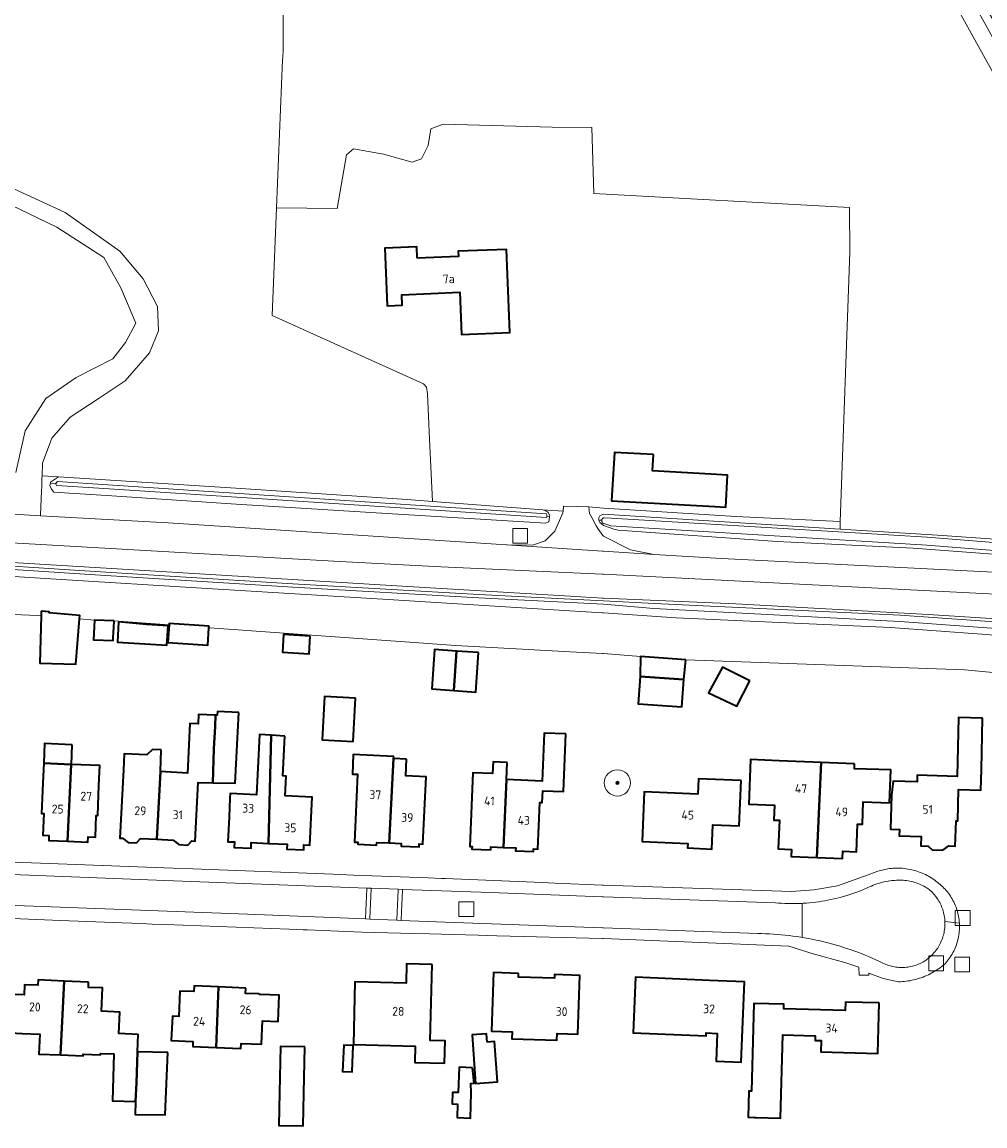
# Model space of a CAD drawing. Extents: x 154222 to 160093, y 456746 to 462495.
# Tile 12 of 254: x 155911 to 156058, y 460337 to 460506. Entities that reach past the tile are written whole.
import ezdxf
from ezdxf.enums import TextEntityAlignment as Align

# ---------------------------------------------------------------- set-up
doc = ezdxf.new("R2010")
doc.units = 0
doc.header["$LTSCALE"] = 0.75
doc.layers.get('0').update_dxf_attribs({"linetype": 'CONTINUOUS'})
for name, color, linetype, lineweight in [('B-XX-GR-BEPLANTING_CULTUUR_BOSPLANTSOEN-GV', 252, 'CONTINUOUS', 18), ('B-XX-GR-BOOM-S', 252, 'CONTINUOUS', 25), ('B-XX-GR-BOS_LOOF-GV', 252, 'CONTINUOUS', 13), ('B-XX-GR-BOS_NAALD-GV', 252, 'CONTINUOUS', 13), ('B-XX-IE-TERREINAFSCHEIDING_KUNSTMATIG_HEKWERK-G', 252, 'IE-TERREINAFSCHEIDING-KUNSTMATIG', 18), ('B-XX-OG-BEBOUWING-GV', 6, 'CONTINUOUS', 35), ('B-XX-OG-BEBOUWING-T18', 1, 'CONTINUOUS', 18), ('B-XX-OG-TERREIN_ERF-GV', 252, 'CONTINUOUS', 18), ('B-XX-OG-WATER_SLOOT-GV', 252, 'CONTINUOUS', 18), ('B-XX-RI-GWA_RIOOLPUT-S', 252, 'CONTINUOUS', 25), ('B-XX-VH-VERHARDING_BETONSTRAATSTEEN-GV', 252, 'CONTINUOUS', 18), ('B-XX-VH-VERHARDING_FUNDERING_ZAND-GV', 252, 'CONTINUOUS', 18), ('B-XX-VH-VERHARDING_HALFVERHARDING-GV', 252, 'CONTINUOUS', 18), ('B-XX-VH-VERHARDING_STRAATBAKSTEEN-GV', 252, 'CONTINUOUS', 18), ('B-XX-VH-VERHARDING_TEGEL-GV', 252, 'CONTINUOUS', 18)]:
    doc.layers.add(name, color=color, linetype=linetype, lineweight=lineweight)
doc.styles.add('NLCS-ISO-M-T18', font='NLCS-ISO.ttf', dxfattribs={"height": 1.8})
doc.linetypes.add('IE-TERREINAFSCHEIDING-KUNSTMATIG', pattern='A,4,[82,NLCS.SHX,S=0.75,R=90,X=0,Y=0],4,-2', length=10)

# ---------------------------------------------------------------- blocks, each defined once
blk = doc.blocks.new('SRI-PUT_INSPECTIEPUT_RIOOLPUT-SO')
at = {"color": 0, "linetype": 'ByBlock', "lineweight": 18}
blk.add_lwpolyline([(-1.125, -1.125), (1.125, -1.125), (1.125, 1.125), (-1.125, 1.125)], close=True, dxfattribs=at)
blk = doc.blocks.new('SGR-BOOM_01-SO')
at = {"linetype": 'ByBlock', "lineweight": 18}
h = blk.add_hatch(color=0, dxfattribs=at)
h.dxf.hatch_style = 1
edge = h.paths.add_edge_path()
edge.add_arc((0, 0), 0.25, 0, 360)
at = {"color": 0, "linetype": 'ByBlock', "lineweight": 18}
for radius in [2, 0.25]:
    blk.add_circle((0, 0), radius, dxfattribs=at)

msp = doc.modelspace()

# ---------------------------------------------------------------- linework, layer by layer
at = {"layer": 'B-XX-GR-BEPLANTING_CULTUUR_BOSPLANTSOEN-GV'}
msp.add_lwpolyline([(155916.968, 460436.293), (155914.458, 460436.487), (155914.443, 460436.083), (155914.397, 460434.868), (155914.369, 460434.107), (155914.236, 460430.52), (155914.231, 460430.395), (155933.678, 460429.304), (155985.235, 460425.932), (155985.36, 460425.931), (155989.188, 460425.903), (155991.121, 460426.539), (155992.63, 460428.04), (155993.823, 460430.814), (155993.853, 460431.066), (155990.777, 460431.298), (155991.331, 460431.067), (155991.609, 460430.857), (155991.831, 460430.403), (155991.804, 460430.232), (155991.798, 460430.197), (155991.678, 460429.452), (155991.227, 460429.254), (155967.877, 460430.676), (155944.026, 460432.15), (155925.075, 460433.409), (155916.225, 460433.986), (155915.887, 460434.429), (155915.624, 460434.992), (155915.715, 460435.376), (155915.751, 460435.528)], close=True, dxfattribs=at)
for points in [[(156068.893, 460423.818), (156047.2, 460425.421), (156026.514, 460426.461), (156002.278, 460428.186), (156001.583, 460428.33), (156000, 460428.878), (155999.461, 460429.363), (155999.397, 460429.451), (155999.346, 460429.547), (155999.31, 460429.649), (155999.293, 460429.731), (155999.289, 460429.756), (155999.284, 460429.865), (155999.294, 460429.973), (155999.321, 460430.079), (155999.363, 460430.179), (155999.419, 460430.273), (155999.488, 460430.357), (155999.569, 460430.43), (155999.589, 460430.446), (156000, 460430.603), (156036.087, 460428.346), (156036.098, 460429.528), (156020.19, 460430.29), (156000, 460431.543), (155997.807, 460431.726), (155997.882, 460430.731), (155998.284, 460429.994), (155998.901, 460428.864), (155999.141, 460428.425), (155999.907, 460427.398), (156000, 460427.273), (156004.161, 460425.185), (156007.732, 460424.494), (156017.998, 460423.868), (156065.563, 460421.488)], [(156072.719, 460417.778), (156000, 460421.488), (155999.875, 460421.494), (155975.259, 460422.606), (155959.853, 460423.396), (155932.851, 460424.929), (155908.05, 460426.356)], [(155901.441, 460423.775), (155929.242, 460422.089), (155967.644, 460419.77), (155994.945, 460418.135), (155999.875, 460417.84), (156000, 460417.833), (156020.187, 460416.968), (156049.502, 460415.326), (156071.839, 460413.916)], [(156075.052, 460410.991), (156057.681, 460412.321), (156043.774, 460413.348), (156011.085, 460414.825), (156000, 460415.601), (155999.875, 460415.608), (155991.588, 460416.094), (155967.187, 460417.62), (155939.636, 460419.305), (155916.585, 460420.727), (155893.184, 460422.199)], [(155901.216, 460415.671), (155913.818, 460415.181), (155914.317, 460415.141), (155914.336, 460415.865), (155915.558, 460415.76), (155915.543, 460415.583), (155920.216, 460415.184), (155920.173, 460414.672), (155922.425, 460414.492), (155925.422, 460414.347), (155933.806, 460413.745), (155933.819, 460413.949), (155939.899, 460413.555), (155939.883, 460413.308), (155941.421, 460413.197), (155948.492, 460412.69), (155977.506, 460410.605), (155994.966, 460409.651), (155999.875, 460409.385), (156000, 460409.378), (156005.653, 460408.926), (156012.556, 460408.405), (156055.038, 460406.893), (156064.828, 460406.001)]]:
    msp.add_lwpolyline(points, dxfattribs=at)
at = {"layer": 'B-XX-GR-BOS_LOOF-GV'}
for points in [[(155951.259, 460534.881), (155951.18, 460501.414), (155951.127, 460500.125), (155951.122, 460500), (155951.117, 460499.875), (155950.198, 460477.306), (155959.433, 460477.225), (155960.833, 460485.398), (155961.918, 460486.291), (155966.508, 460485.508), (155970.847, 460484.294), (155972.289, 460484.775), (155973.309, 460486.802), (155973.707, 460489.331), (155975.582, 460490.04), (155992.201, 460489.615), (155998.255, 460489.559), (155998.567, 460479.501), (156037.505, 460477.367), (156037.57, 460470.562), (156036.098, 460429.528), (156036.087, 460428.346), (156050.926, 460427.417), (156077.171, 460425.578)], [(156061.13, 460500), (156046.236, 460526.872)]]:
    msp.add_lwpolyline(points, dxfattribs=at)
at = {"layer": 'B-XX-GR-BOS_NAALD-GV'}
for points in [[(155901.038, 460484.376), (155917.966, 460476.598), (155926.308, 460470.731), (155929.874, 460466.493), (155932.056, 460462.274), (155932.181, 460458.55), (155930.853, 460455.191), (155927.14, 460450.926), (155923.135, 460448.314), (155918.733, 460445.404), (155915.921, 460442.219), (155914.529, 460438.41), (155914.458, 460436.487), (155916.968, 460436.293), (155944.005, 460434.602), (155970.079, 460432.849), (155973.947, 460432.559), (155973.523, 460442.034), (155973.213, 460448.953), (155973.024, 460449.99), (155972.59, 460450.492), (155949.53, 460460.895), (155950.198, 460477.306), (155951.117, 460499.875), (155951.122, 460500), (155951.127, 460500.125), (155951.18, 460501.414), (155951.259, 460534.881)], [(155910.45, 460436.986), (155911.884, 460443.346), (155915.04, 460448.245), (155919.656, 460451.463), (155925.214, 460454.282), (155927.195, 460456.777), (155928.769, 460459.725), (155926.462, 460465.14), (155923.845, 460469.716), (155916.714, 460474.382), (155901.277, 460481.757)]]:
    msp.add_lwpolyline(points, dxfattribs=at)
at = {"layer": 'B-XX-IE-TERREINAFSCHEIDING_KUNSTMATIG_HEKWERK-G'}
msp.add_lwpolyline([(156101.126, 460422.555), (156000.817, 460603.711), (155962.007, 460673.355), (155957.639, 460681.337), (155960.413, 460683.744), (155961.023, 460684.029), (155961.343, 460685.062)], dxfattribs=at)
at = {"layer": 'B-XX-OG-BEBOUWING-GV'}
for points in [[(155971.634, 460469.652), (155971.564, 460471.373), (155966.706, 460471.175), (155967.064, 460462.373), (155969.357, 460462.467), (155969.292, 460464.074), (155978.116, 460464.433), (155978.376, 460458.025), (155985.74, 460458.325), (155985.225, 460470.984), (155977.881, 460470.685), (155977.912, 460469.907)], [(156007.63, 460439.698), (156001.685, 460440.039), (156001.262, 460432.68), (156016.983, 460431.777), (156018.657, 460431.681), (156018.939, 460436.591), (156017.265, 460436.687), (156007.489, 460437.248)], [(155914.336, 460415.865), (155914.317, 460415.141), (155914.127, 460407.92), (155919.583, 460407.778), (155920.173, 460414.672), (155920.216, 460415.184), (155915.543, 460415.583), (155915.558, 460415.76)], [(155925.422, 460414.347), (155922.425, 460414.492), (155922.281, 460411.495), (155925.277, 460411.35), (155925.297, 460411.757), (155925.418, 460414.265)], [(155926.121, 460414.203), (155925.933, 460411.115), (155933.489, 460410.654), (155933.67, 460413.633), (155930.361, 460413.831)], [(155939.899, 460413.555), (155933.819, 460413.949), (155933.806, 460413.745), (155933.631, 460411.054), (155939.711, 460410.66), (155939.883, 460413.308)], [(155955.324, 460412.057), (155951.246, 460412.31), (155951.078, 460409.585), (155955.155, 460409.333)], [(155977.616, 460409.758), (155974.266, 460409.992), (155973.846, 460403.99), (155977.197, 460403.756)], [(155980.967, 460409.523), (155977.616, 460409.758), (155977.197, 460403.756), (155980.547, 460403.521)], [(156012.556, 460408.405), (156005.653, 460408.926), (156005.594, 460405.882), (156012.291, 460405.425)], [(156022.312, 460405.211), (156018.144, 460407.305), (156016.005, 460403.387), (156020.327, 460401.357)], [(156012.291, 460405.425), (156005.594, 460405.882), (156005.301, 460401.735), (156011.985, 460401.246)], [(155962.226, 460402.586), (155957.475, 460402.83), (155957.136, 460396.228), (155961.887, 460395.983)], [(155940.882, 460399.988), (155938.3, 460400.111), (155938.231, 460398.666), (155936.996, 460398.725), (155936.638, 460391.182), (155932.495, 460391.397), (155931.938, 460381.08), (155934.44, 460380.95), (155935.316, 460380.277), (155936.695, 460380.205), (155937.295, 460380.825), (155937.797, 460380.799), (155938.263, 460389.748), (155940.495, 460389.706), (155940.625, 460394.86), (155940.812, 460398.274)], [(155944.419, 460400.381), (155941.193, 460400.534), (155941.166, 460399.975), (155940.882, 460399.988), (155940.812, 460398.274), (155940.625, 460394.86), (155940.495, 460389.706), (155943.908, 460389.643)], [(156057.801, 460399.555), (156054.109, 460399.643), (156053.903, 460390.634), (156047.852, 460390.828), (156047.834, 460389.854), (156044.189, 460389.93), (156043.932, 460387.785), (156043.78, 460382.632), (156045.138, 460382.592), (156045.108, 460381.602), (156048.416, 460381.505), (156048.374, 460380.088), (156049.485, 460380.055), (156050.117, 460379.466), (156051.762, 460379.417), (156052.681, 460380.062), (156053.619, 460380.024), (156053.766, 460383.887), (156054.041, 460383.898), (156054.144, 460388.646), (156057.541, 460388.564), (156057.615, 460391.703)], [(155949.357, 460396.937), (155947.575, 460397.039), (155947.149, 460387.851), (155943.108, 460388.038), (155943.076, 460387.349), (155942.964, 460384.475), (155942.79, 460380.717), (155943.765, 460380.672), (155943.726, 460379.823), (155946.3, 460379.704), (155946.34, 460380.578), (155948.974, 460380.456)], [(155951.43, 460396.817), (155949.357, 460396.937), (155948.974, 460380.456), (155951.787, 460380.326), (155951.753, 460379.6), (155954.328, 460379.481), (155954.363, 460380.232), (155955.264, 460380.19), (155955.603, 460387.498), (155951.502, 460387.688), (155951.643, 460390.714), (155951.148, 460390.737)], [(155994.304, 460397.135), (155991.005, 460397.274), (155990.695, 460389.956), (155985.217, 460390.189), (155984.771, 460379.843), (155986.637, 460379.761), (155986.618, 460379.316), (155989.343, 460379.197), (155989.361, 460379.618), (155990.003, 460379.59), (155990.314, 460386.693), (155990.693, 460386.677), (155990.773, 460388.489), (155993.932, 460388.355)], [(155919.062, 460395.497), (155914.822, 460395.67), (155914.7, 460392.672), (155918.866, 460392.502), (155918.919, 460392.5)], [(155932.596, 460394.706), (155931.261, 460394.776), (155930.406, 460393.929), (155926.981, 460394.107), (155926.855, 460391.69), (155926.312, 460381.26), (155926.72, 460381.239), (155927.551, 460380.601), (155928.826, 460380.534), (155929.478, 460381.208), (155931.938, 460381.08), (155932.495, 460391.397)], [(155918.866, 460392.502), (155914.7, 460392.672), (155914.578, 460389.674), (155914.388, 460385.016), (155914.716, 460385.003), (155914.582, 460381.702), (155915.508, 460381.665), (155915.476, 460380.891), (155918.35, 460380.774)], [(155968.056, 460393.719), (155961.878, 460393.996), (155961.745, 460391.011), (155962.544, 460390.988), (155962.081, 460380.647), (155962.582, 460380.625), (155962.568, 460380.322), (155965.44, 460380.193), (155965.459, 460380.604), (155967.346, 460380.519), (155968.039, 460393.399)], [(155970.018, 460393.31), (155968.039, 460393.399), (155967.346, 460380.519), (155969.209, 460380.436), (155969.192, 460380.048), (155971.916, 460379.926), (155971.936, 460380.369), (155972.512, 460380.343), (155972.972, 460390.596), (155969.903, 460390.734)], [(155985.331, 460392.806), (155983.193, 460392.899), (155983.114, 460391.081), (155980.116, 460391.23), (155979.626, 460379.991), (155979.985, 460379.975), (155979.968, 460379.591), (155982.84, 460379.466), (155982.86, 460379.926), (155984.771, 460379.843), (155985.217, 460390.189)], [(156026.809, 460393.043), (156022.451, 460393.217), (156022.18, 460386.429), (156026.073, 460386.273), (156025.982, 460384.009), (156026.83, 460383.975), (156026.656, 460379.627), (156028.656, 460379.547), (156028.613, 460378.478), (156032.554, 460378.32), (156033.213, 460392.787)], [(156038.292, 460392.585), (156033.213, 460392.787), (156032.554, 460378.32), (156036.439, 460378.165), (156036.483, 460379.247), (156038.559, 460379.164), (156038.729, 460383.395), (156039.486, 460383.365), (156039.623, 460386.778), (156043.603, 460386.618), (156043.806, 460391.651), (156038.267, 460391.833)], [(155918.919, 460392.5), (155918.866, 460392.502), (155918.35, 460380.774), (155921.45, 460380.648), (155921.483, 460381.459), (155922.582, 460381.415), (155922.715, 460384.69), (155922.941, 460384.681), (155923.13, 460389.326), (155923.252, 460392.324)], [(156021.022, 460390.035), (156014.478, 460390.316), (156014.376, 460387.947), (156006.226, 460388.297), (156005.901, 460380.744), (156012.868, 460380.445), (156012.838, 460379.757), (156016.526, 460379.599), (156016.684, 460383.28), (156020.724, 460383.107)], [(155973.9, 460361.997), (155970.004, 460362.095), (155969.93, 460359.164), (155962.143, 460359.36), (155961.902, 460349.798), (155971.336, 460349.56), (155971.274, 460347.089), (155975.815, 460346.974), (155975.901, 460350.377), (155973.608, 460350.435)], [(155987.079, 460360.636), (155983.242, 460360.764), (155982.942, 460351.819), (155986.101, 460351.713), (155986.066, 460350.684), (155992.922, 460350.455), (155992.957, 460351.484), (155996.095, 460351.379), (155996.394, 460360.324), (155992.556, 460360.453), (155992.538, 460359.903), (155987.061, 460360.086)], [(155917.807, 460359.48), (155913.842, 460359.655), (155913.806, 460358.831), (155911.779, 460358.92), (155911.71, 460357.367), (155908.863, 460357.492), (155908.607, 460351.628), (155911.435, 460351.503), (155914.088, 460351.386), (155913.955, 460348.353), (155917.247, 460348.208)], [(155921.543, 460359.316), (155917.807, 460359.48), (155917.247, 460348.208), (155920.706, 460348.055), (155920.718, 460348.325), (155923.355, 460348.208), (155923.366, 460348.459), (155925.378, 460348.395), (155925.195, 460341.21), (155928.712, 460341.137), (155928.824, 460343.961), (155929.015, 460348.67), (155929.123, 460351.336), (155926.147, 460351.466), (155926.292, 460354.753), (155923.524, 460354.874), (155923.68, 460358.421), (155921.508, 460358.517)], [(156016.195, 460359.581), (156004.893, 460360.07), (156004.527, 460351.588), (156015.664, 460351.107), (156015.684, 460351.564), (156017.359, 460351.491), (156017.177, 460347.275), (156020.988, 460347.11), (156021.309, 460354.534), (156021.516, 460359.351)], [(155941.329, 460358.596), (155937.621, 460358.756), (155937.583, 460357.873), (155935.454, 460357.947), (155935.287, 460354.084), (155934.314, 460354.126), (155934.154, 460350.419), (155937.445, 460350.277), (155937.411, 460349.491), (155941.007, 460349.337)], [(155945.496, 460358.416), (155941.329, 460358.596), (155941.007, 460349.337), (155944.76, 460349.174), (155944.795, 460349.982), (155947.877, 460349.849), (155948.03, 460353.409), (155950.46, 460353.325), (155950.598, 460357.322), (155947.723, 460357.422), (155947.598, 460357.426), (155947.473, 460357.529), (155945.461, 460357.599)], [(156042.064, 460356.14), (156036.885, 460356.282), (156036.849, 460354.979), (156027.506, 460355.236), (156027.525, 460355.941), (156022.953, 460356.066), (156022.587, 460342.7), (156022.198, 460342.711), (156022.088, 460338.712), (156023.028, 460338.686), (156023.278, 460338.679), (156026.983, 460338.577), (156027.331, 460351.259), (156030.591, 460351.17), (156032.3, 460351.123), (156032.281, 460350.44), (156033.196, 460350.415), (156033.149, 460348.682), (156041.853, 460348.443)], [(155982.269, 460350.186), (155982.176, 460351.437), (155979.988, 460351.275), (155980.535, 460343.878), (155983.87, 460344.124), (155983.415, 460350.271)], [(155954.518, 460349.465), (155950.812, 460349.516), (155950.653, 460342.481), (155950.541, 460337.482), (155954.243, 460337.399), (155954.357, 460342.398)], [(155961.89, 460349.664), (155960.439, 460349.728), (155960.261, 460345.701), (155961.713, 460345.637)], [(155933.603, 460348.587), (155929.015, 460348.67), (155928.824, 460343.961), (155928.712, 460341.137), (155928.634, 460339.155), (155933.218, 460339.072)], [(155980.074, 460346.275), (155978.002, 460346.35), (155977.861, 460342.479), (155977.018, 460342.503), (155976.968, 460340.746), (155977.793, 460340.722), (155977.734, 460338.663), (155979.757, 460338.605), (155979.866, 460342.421), (155979.823, 460343.845), (155980.312, 460343.911)]]:
    msp.add_lwpolyline(points, close=True, dxfattribs=at)
at = {"layer": 'B-XX-OG-TERREIN_ERF-GV'}
for points in [[(155992.201, 460489.615), (155975.582, 460490.04), (155973.707, 460489.331), (155973.309, 460486.802), (155972.289, 460484.775), (155970.847, 460484.294), (155966.508, 460485.508), (155961.918, 460486.291), (155960.833, 460485.398), (155959.433, 460477.225), (155950.198, 460477.306), (155949.53, 460460.895), (155972.59, 460450.492), (155973.024, 460449.99), (155973.213, 460448.953), (155973.523, 460442.034), (155973.947, 460432.559), (155990.777, 460431.298), (155993.853, 460431.066), (155993.948, 460431.869), (155997.807, 460431.726), (156000, 460431.543), (156020.19, 460430.29), (156036.098, 460429.528), (156037.57, 460470.562), (156037.505, 460477.367), (155998.567, 460479.501), (155998.255, 460489.559)], [(155966.706, 460471.175), (155971.564, 460471.373), (155971.634, 460469.652), (155977.912, 460469.907), (155977.881, 460470.685), (155985.225, 460470.984), (155985.74, 460458.325), (155978.376, 460458.025), (155978.116, 460464.433), (155969.292, 460464.074), (155969.357, 460462.467), (155967.064, 460462.373)], [(156001.262, 460432.68), (156001.685, 460440.039), (156007.63, 460439.698), (156007.489, 460437.248), (156017.265, 460436.687), (156018.939, 460436.591), (156018.657, 460431.681), (156016.983, 460431.777)], [(155926.121, 460414.203), (155930.361, 460413.831), (155933.67, 460413.633), (155933.489, 460410.654), (155925.933, 460411.115)], [(155955.324, 460412.057), (155955.155, 460409.333), (155951.078, 460409.585), (155951.246, 460412.31)], [(155977.616, 460409.758), (155980.967, 460409.523), (155980.547, 460403.521), (155977.197, 460403.756), (155973.846, 460403.99), (155974.266, 460409.992)], [(156022.312, 460405.211), (156020.327, 460401.357), (156016.005, 460403.387), (156018.144, 460407.305)], [(155962.226, 460402.586), (155961.887, 460395.983), (155957.136, 460396.228), (155957.475, 460402.83)], [(155940.882, 460399.988), (155941.166, 460399.975), (155941.193, 460400.534), (155944.419, 460400.381), (155943.908, 460389.643), (155940.495, 460389.706), (155938.263, 460389.748), (155937.797, 460380.799), (155937.295, 460380.825), (155936.695, 460380.205), (155935.316, 460380.277), (155934.44, 460380.95), (155931.938, 460381.08), (155929.478, 460381.208), (155928.826, 460380.534), (155927.551, 460380.601), (155926.72, 460381.239), (155926.312, 460381.26), (155926.855, 460391.69), (155926.981, 460394.107), (155930.406, 460393.929), (155931.261, 460394.776), (155932.596, 460394.706), (155932.495, 460391.397), (155936.638, 460391.182), (155936.996, 460398.725), (155938.231, 460398.666), (155938.3, 460400.111)], [(156057.801, 460399.555), (156057.615, 460391.703), (156057.541, 460388.564), (156054.144, 460388.646), (156054.041, 460383.898), (156053.766, 460383.887), (156053.619, 460380.024), (156052.681, 460380.062), (156051.762, 460379.417), (156050.117, 460379.466), (156049.485, 460380.055), (156048.374, 460380.088), (156048.416, 460381.505), (156045.108, 460381.602), (156045.138, 460382.592), (156043.78, 460382.632), (156043.932, 460387.785), (156044.189, 460389.93), (156047.834, 460389.854), (156047.852, 460390.828), (156053.903, 460390.634), (156054.109, 460399.643)], [(155949.357, 460396.937), (155951.43, 460396.817), (155951.148, 460390.737), (155951.643, 460390.714), (155951.502, 460387.688), (155955.603, 460387.498), (155955.264, 460380.19), (155954.363, 460380.232), (155954.328, 460379.481), (155951.753, 460379.6), (155951.787, 460380.326), (155948.974, 460380.456), (155946.34, 460380.578), (155946.3, 460379.704), (155943.726, 460379.823), (155943.765, 460380.672), (155942.79, 460380.717), (155942.964, 460384.475), (155943.076, 460387.349), (155943.108, 460388.038), (155947.149, 460387.851), (155947.575, 460397.039)], [(155985.331, 460392.806), (155985.217, 460390.189), (155990.695, 460389.956), (155991.005, 460397.274), (155994.304, 460397.135), (155993.932, 460388.355), (155990.773, 460388.489), (155990.693, 460386.677), (155990.314, 460386.693), (155990.003, 460379.59), (155989.361, 460379.618), (155989.343, 460379.197), (155986.618, 460379.316), (155986.637, 460379.761), (155984.771, 460379.843), (155982.86, 460379.926), (155982.84, 460379.466), (155979.968, 460379.591), (155979.985, 460379.975), (155979.626, 460379.991), (155980.116, 460391.23), (155983.114, 460391.081), (155983.193, 460392.899)], [(155918.35, 460380.774), (155915.476, 460380.891), (155915.508, 460381.665), (155914.582, 460381.702), (155914.716, 460385.003), (155914.388, 460385.016), (155914.578, 460389.674), (155914.7, 460392.672), (155914.822, 460395.67), (155919.062, 460395.497), (155918.919, 460392.5), (155923.252, 460392.324), (155923.13, 460389.326), (155922.941, 460384.681), (155922.715, 460384.69), (155922.582, 460381.415), (155921.483, 460381.459), (155921.45, 460380.648)], [(155968.056, 460393.719), (155968.039, 460393.399), (155970.018, 460393.31), (155969.903, 460390.734), (155972.972, 460390.596), (155972.512, 460380.343), (155971.936, 460380.369), (155971.916, 460379.926), (155969.192, 460380.048), (155969.209, 460380.436), (155967.346, 460380.519), (155965.459, 460380.604), (155965.44, 460380.193), (155962.568, 460380.322), (155962.582, 460380.625), (155962.081, 460380.647), (155962.544, 460390.988), (155961.745, 460391.011), (155961.878, 460393.996)], [(156026.809, 460393.043), (156033.213, 460392.787), (156038.292, 460392.585), (156038.267, 460391.833), (156043.806, 460391.651), (156043.603, 460386.618), (156039.623, 460386.778), (156039.486, 460383.365), (156038.729, 460383.395), (156038.559, 460379.164), (156036.483, 460379.247), (156036.439, 460378.165), (156032.554, 460378.32), (156028.613, 460378.478), (156028.656, 460379.547), (156026.656, 460379.627), (156026.83, 460383.975), (156025.982, 460384.009), (156026.073, 460386.273), (156022.18, 460386.429), (156022.451, 460393.217)], [(156021.022, 460390.035), (156020.724, 460383.107), (156016.684, 460383.28), (156016.526, 460379.599), (156012.838, 460379.757), (156012.868, 460380.445), (156005.901, 460380.744), (156006.226, 460388.297), (156014.376, 460387.947), (156014.478, 460390.316)], [(155973.9, 460361.997), (155973.608, 460350.435), (155975.901, 460350.377), (155975.815, 460346.974), (155971.274, 460347.089), (155971.336, 460349.56), (155961.902, 460349.798), (155962.143, 460359.36), (155969.93, 460359.164), (155970.004, 460362.095)], [(155987.079, 460360.636), (155987.061, 460360.086), (155992.538, 460359.903), (155992.556, 460360.453), (155996.394, 460360.324), (155996.095, 460351.379), (155992.957, 460351.484), (155992.922, 460350.455), (155986.066, 460350.684), (155986.101, 460351.713), (155982.942, 460351.819), (155983.242, 460360.764)], [(156016.195, 460359.581), (156021.516, 460359.351), (156021.309, 460354.534), (156020.988, 460347.11), (156017.177, 460347.275), (156017.359, 460351.491), (156015.684, 460351.564), (156015.664, 460351.107), (156004.527, 460351.588), (156004.893, 460360.07)], [(155941.329, 460358.596), (155945.496, 460358.416), (155945.461, 460357.599), (155947.473, 460357.529), (155947.598, 460357.426), (155947.723, 460357.422), (155950.598, 460357.322), (155950.46, 460353.325), (155948.03, 460353.409), (155947.877, 460349.849), (155944.795, 460349.982), (155944.76, 460349.174), (155941.007, 460349.337), (155937.411, 460349.491), (155937.445, 460350.277), (155934.154, 460350.419), (155934.314, 460354.126), (155935.287, 460354.084), (155935.454, 460357.947), (155937.583, 460357.873), (155937.621, 460358.756)], [(156042.064, 460356.14), (156041.853, 460348.443), (156033.149, 460348.682), (156033.196, 460350.415), (156032.281, 460350.44), (156032.3, 460351.123), (156030.591, 460351.17), (156027.331, 460351.259), (156026.983, 460338.577), (156023.278, 460338.679), (156023.028, 460338.686), (156022.088, 460338.712), (156022.198, 460342.711), (156022.587, 460342.7), (156022.953, 460356.066), (156027.525, 460355.941), (156027.506, 460355.236), (156036.849, 460354.979), (156036.885, 460356.282)], [(155982.269, 460350.186), (155983.415, 460350.271), (155983.87, 460344.124), (155980.535, 460343.878), (155979.988, 460351.275), (155982.176, 460351.437)], [(155954.518, 460349.465), (155954.357, 460342.398), (155954.243, 460337.399), (155950.541, 460337.482), (155950.653, 460342.481), (155950.812, 460349.516)], [(155961.89, 460349.664), (155961.713, 460345.637), (155960.261, 460345.701), (155960.439, 460349.728)], [(155980.074, 460346.275), (155980.312, 460343.911), (155979.823, 460343.845), (155979.866, 460342.421), (155979.757, 460338.605), (155977.734, 460338.663), (155977.793, 460340.722), (155976.968, 460340.746), (155977.018, 460342.503), (155977.861, 460342.479), (155978.002, 460346.35)]]:
    msp.add_lwpolyline(points, close=True, dxfattribs=at)
for points in [[(156005.594, 460405.882), (156005.653, 460408.926), (156000, 460409.378), (155999.875, 460409.385), (155994.966, 460409.651), (155977.506, 460410.605), (155948.492, 460412.69), (155941.421, 460413.197), (155939.883, 460413.308), (155939.711, 460410.66), (155933.631, 460411.054), (155933.806, 460413.745), (155925.422, 460414.347), (155925.418, 460414.265), (155925.297, 460411.757), (155925.277, 460411.35), (155922.281, 460411.495), (155922.425, 460414.492), (155920.173, 460414.672), (155919.583, 460407.778), (155914.127, 460407.92), (155914.317, 460415.141), (155913.818, 460415.181), (155901.216, 460415.671)], [(156064.828, 460406.001), (156055.038, 460406.893), (156012.556, 460408.405), (156012.291, 460405.425), (156011.985, 460401.246), (156005.301, 460401.735), (156005.594, 460405.882)], [(155902.044, 460377.867), (155912.866, 460377.468), (155923.659, 460377.071), (155923.747, 460377.068), (155926.291, 460376.974), (155934.428, 460376.675), (155937.417, 460376.562), (155958.811, 460375.752), (155961.922, 460375.634), (155973.324, 460375.202), (155975.312, 460375.127), (155975.902, 460375.104), (155982.089, 460374.87), (155990.668, 460374.493), (155992.619, 460374.407), (155999.875, 460374.088), (156000, 460374.082), (156028.682, 460373.107), (156032.095, 460373.37), (156035.692, 460373.967), (156040.368, 460375.641), (156041.821, 460376.232), (156043.35, 460376.584), (156043.628, 460376.621), (156043.907, 460376.65), (156044.186, 460376.671), (156044.466, 460376.684), (156044.746, 460376.689), (156045.027, 460376.686), (156045.307, 460376.675), (156045.586, 460376.656), (156045.865, 460376.629), (156046.144, 460376.594), (156046.42, 460376.551), (156046.696, 460376.5), (156046.97, 460376.442), (156047.242, 460376.375), (156047.513, 460376.301), (156047.781, 460376.22), (156048.047, 460376.13), (156048.31, 460376.033), (156048.57, 460375.929), (156048.827, 460375.817), (156049.08, 460375.698), (156049.331, 460375.571), (156049.577, 460375.438), (156049.82, 460375.298), (156050.058, 460375.15), (156050.293, 460374.997), (156050.522, 460374.836), (156050.747, 460374.669), (156050.968, 460374.495), (156051.152, 460374.342), (156051.351, 460374.177), (156051.546, 460374.005), (156051.734, 460373.827), (156051.918, 460373.644), (156052.095, 460373.455), (156052.267, 460373.261), (156052.433, 460373.062), (156052.592, 460372.857), (156052.745, 460372.648), (156052.891, 460372.434), (156053.031, 460372.216), (156053.164, 460371.994), (156053.29, 460371.767), (156053.409, 460371.537), (156053.521, 460371.303), (156053.625, 460371.066), (156053.722, 460370.826), (156053.812, 460370.582), (156053.894, 460370.337), (156053.969, 460370.089), (156054.036, 460369.838), (156054.095, 460369.586), (156054.146, 460369.332), (156054.189, 460369.076), (156054.225, 460368.819), (156054.252, 460368.562), (156054.272, 460368.303), (156054.284, 460368.044), (156054.287, 460367.785), (156054.283, 460367.526), (156054.27, 460367.267), (156054.25, 460367.009), (156054.222, 460366.751), (156054.185, 460366.495), (156054.141, 460366.239), (156054.089, 460365.985), (156054.029, 460365.733), (156053.962, 460365.483), (156053.886, 460365.235), (156053.803, 460364.99), (156053.713, 460364.747), (156053.615, 460364.507), (156053.51, 460364.27), (156053.397, 460364.036), (156053.278, 460363.806), (156053.151, 460363.58), (156053.017, 460363.358), (156052.877, 460363.141), (156052.73, 460362.927), (156052.576, 460362.718), (156052.416, 460362.514), (156052.25, 460362.316), (156052.078, 460362.122), (156052.025, 460362.065), (156051.799, 460361.873), (156051.568, 460361.688), (156051.332, 460361.509), (156051.092, 460361.336), (156050.847, 460361.17), (156050.597, 460361.01), (156050.343, 460360.858), (156050.085, 460360.712), (156049.824, 460360.573), (156049.558, 460360.441), (156049.29, 460360.317), (156049.018, 460360.2), (156048.742, 460360.09), (156048.464, 460359.988), (156048.184, 460359.893), (156047.901, 460359.806), (156047.615, 460359.726), (156047.328, 460359.655), (156047.039, 460359.591), (156046.748, 460359.534), (156046.456, 460359.486), (156046.162, 460359.446), (156045.868, 460359.413), (156045.573, 460359.389), (156045.277, 460359.373), (156044.981, 460359.364), (156044.965, 460359.364), (156042.664, 460359.853), (156040.471, 460360.703), (156040.464, 460360.393), (156038.977, 460360.357), (156038.922, 460361.605), (156036.804, 460362.314), (156031.98, 460363.645), (156028.277, 460364.808), (156000, 460365.954), (155999.875, 460365.957), (155983.764, 460366.389), (155980.944, 460366.465), (155978.987, 460366.518), (155973.492, 460366.665), (155970.992, 460366.732), (155963.255, 460366.939), (155954.851, 460367.261), (155954.274, 460367.283), (155952.117, 460367.366), (155933.281, 460368.088), (155931.255, 460368.166), (155929.585, 460368.23), (155926.637, 460368.343), (155917.287, 460368.701), (155908.707, 460369.063)], [(155908.863, 460357.492), (155911.71, 460357.367), (155911.779, 460358.92), (155913.806, 460358.831), (155913.842, 460359.655), (155917.807, 460359.48), (155921.543, 460359.316), (155921.508, 460358.517), (155923.68, 460358.421), (155923.524, 460354.874), (155926.292, 460354.753), (155926.147, 460351.466), (155929.123, 460351.336), (155929.015, 460348.67), (155933.603, 460348.587), (155933.218, 460339.072), (155928.634, 460339.155), (155928.712, 460341.137), (155925.195, 460341.21), (155925.378, 460348.395), (155923.366, 460348.459), (155923.355, 460348.208), (155920.718, 460348.325), (155920.706, 460348.055), (155917.247, 460348.208), (155913.955, 460348.353), (155914.088, 460351.386), (155911.435, 460351.503), (155908.607, 460351.628)]]:
    msp.add_lwpolyline(points, dxfattribs=at)
at = {"layer": 'B-XX-OG-WATER_SLOOT-GV'}
for points in [[(156046.236, 460526.872), (156061.13, 460500), (156074.225, 460476.312), (156086.982, 460453.697), (156096.813, 460435.273), (156103.286, 460423.612), (156103.41, 460422.905), (156102.824, 460421.689), (156101.854, 460420.54), (156097.792, 460417.87), (156097.15, 460417.874), (156098.143, 460417.281), (156098.363, 460417.318), (156099.482, 460417.915), (156102.795, 460420.292), (156103.933, 460421.974), (156104.167, 460423.324), (156103.951, 460424.734), (156091.817, 460446.946), (156077.288, 460473.286), (156062.737, 460500), (156060.112, 460504.675), (156051.596, 460519.451)], [(156077.171, 460425.578), (156050.926, 460427.417), (156036.087, 460428.346), (156000, 460430.603), (155999.589, 460430.446), (155999.569, 460430.43), (155999.488, 460430.357), (155999.419, 460430.273), (155999.363, 460430.179), (155999.321, 460430.079), (155999.294, 460429.973), (155999.284, 460429.865), (155999.289, 460429.756), (155999.293, 460429.731), (155999.755, 460429.716), (155999.78, 460429.798), (155999.82, 460429.874), (155999.873, 460429.942), (155999.938, 460429.999), (156000.012, 460430.042), (156000.092, 460430.071), (156000.145, 460430.082), (156001.203, 460430.039), (156049.374, 460427.114), (156081.572, 460424.548)], [(156081.41, 460423.357), (156049.29, 460425.917), (156001.13, 460428.841), (156000.079, 460429.179), (155999.999, 460429.211), (155999.926, 460429.257), (155999.863, 460429.315), (155999.812, 460429.385), (155999.775, 460429.462), (155999.752, 460429.545), (155999.746, 460429.631), (155999.755, 460429.716), (155999.293, 460429.731), (155999.31, 460429.649), (155999.346, 460429.547), (155999.397, 460429.451), (155999.461, 460429.363), (156000, 460428.878), (156001.583, 460428.33), (156002.278, 460428.186), (156026.514, 460426.461), (156047.2, 460425.421), (156068.893, 460423.818)], [(156081.572, 460424.548), (156049.374, 460427.114), (156001.203, 460430.039), (156000.145, 460430.082), (156000.092, 460430.071), (156000.012, 460430.042), (155999.938, 460429.999), (155999.873, 460429.942), (155999.82, 460429.874), (155999.78, 460429.798), (155999.755, 460429.716), (155999.746, 460429.631), (155999.752, 460429.545), (155999.775, 460429.462), (155999.812, 460429.385), (155999.863, 460429.315), (155999.926, 460429.257), (155999.999, 460429.211), (156000.079, 460429.179), (156001.13, 460428.841), (156049.29, 460425.917), (156081.41, 460423.357)], [(156073.773, 460412.191), (156045.2, 460414.257), (156007.703, 460416.247), (156000, 460416.912), (155980.981, 460417.865), (155952.651, 460419.492), (155922.53, 460421.368), (155900.55, 460422.827)], [(155900.55, 460422.827), (155922.53, 460421.368), (155952.651, 460419.492), (155980.981, 460417.865), (156000, 460416.912), (156007.703, 460416.247), (156045.2, 460414.257), (156073.773, 460412.191)], [(155900.582, 460423.326), (155922.563, 460421.867), (155952.681, 460419.992), (155981.008, 460418.364), (156000, 460417.413), (156007.792, 460417.014), (156045.259, 460415.255), (156073.927, 460413.182)], [(156073.927, 460413.182), (156045.259, 460415.255), (156007.792, 460417.014), (156000, 460417.413), (155981.008, 460418.364), (155952.681, 460419.992), (155922.563, 460421.867), (155900.582, 460423.326)], [(156071.839, 460413.916), (156049.502, 460415.326), (156020.187, 460416.968), (156000, 460417.833), (155999.875, 460417.84), (155994.945, 460418.135), (155967.644, 460419.77), (155929.242, 460422.089), (155901.441, 460423.775)], [(155893.184, 460422.199), (155916.585, 460420.727), (155939.636, 460419.305), (155967.187, 460417.62), (155991.588, 460416.094), (155999.875, 460415.608), (156000, 460415.601), (156011.085, 460414.825), (156043.774, 460413.348), (156057.681, 460412.321), (156075.052, 460410.991)]]:
    msp.add_lwpolyline(points, dxfattribs=at)
for points in [[(155944.005, 460434.602), (155916.968, 460436.293), (155915.751, 460435.528), (155915.715, 460435.376), (155916.592, 460435.303), (155916.614, 460435.385), (155916.697, 460435.513), (155916.822, 460435.629), (155951.4, 460433.325), (155991.313, 460430.693), (155991.377, 460430.599), (155991.406, 460430.477), (155991.408, 460430.314), (155991.389, 460430.254), (155991.804, 460430.232), (155991.831, 460430.403), (155991.609, 460430.857), (155991.331, 460431.067), (155990.777, 460431.298), (155973.947, 460432.559), (155970.079, 460432.849)], [(155916.592, 460435.303), (155915.715, 460435.376), (155915.624, 460434.992), (155915.887, 460434.429), (155916.225, 460433.986), (155925.075, 460433.409), (155944.026, 460432.15), (155967.877, 460430.676), (155991.227, 460429.254), (155991.678, 460429.452), (155991.798, 460430.197), (155991.804, 460430.232), (155991.389, 460430.254), (155991.366, 460430.183), (155991.277, 460430.101), (155969.033, 460431.576), (155923.119, 460434.585), (155916.677, 460434.997), (155916.598, 460435.1), (155916.572, 460435.229)], [(155951.4, 460433.325), (155916.822, 460435.629), (155916.697, 460435.513), (155916.614, 460435.385), (155916.592, 460435.303), (155916.572, 460435.229), (155916.598, 460435.1), (155916.677, 460434.997), (155923.119, 460434.585), (155969.033, 460431.576), (155991.277, 460430.101), (155991.366, 460430.183), (155991.389, 460430.254), (155991.408, 460430.314), (155991.406, 460430.477), (155991.377, 460430.599), (155991.313, 460430.693)]]:
    msp.add_lwpolyline(points, close=True, dxfattribs=at)
at = {"layer": 'B-XX-VH-VERHARDING_BETONSTRAATSTEEN-GV'}
msp.add_lwpolyline([(155997.807, 460431.726), (155993.948, 460431.869), (155993.853, 460431.066), (155993.823, 460430.814), (155992.63, 460428.04), (155991.121, 460426.539), (155989.188, 460425.903), (155985.36, 460425.931), (155985.235, 460425.932), (155999.875, 460424.974), (156000, 460424.966), (156007.732, 460424.494), (156004.161, 460425.185), (156000, 460427.273), (155999.907, 460427.398), (155999.141, 460428.425), (155998.901, 460428.864), (155998.284, 460429.994), (155997.882, 460430.731)], close=True, dxfattribs=at)
at = {"layer": 'B-XX-VH-VERHARDING_FUNDERING_ZAND-GV'}
for points in [[(155909.214, 460430.676), (155914.231, 460430.395), (155914.236, 460430.52), (155914.369, 460434.107), (155914.397, 460434.868), (155914.443, 460436.083), (155914.458, 460436.487), (155914.529, 460438.41), (155915.921, 460442.219), (155918.733, 460445.404), (155923.135, 460448.314), (155927.14, 460450.926), (155930.853, 460455.191), (155932.181, 460458.55), (155932.056, 460462.274), (155929.874, 460466.493), (155926.308, 460470.731), (155917.966, 460476.598), (155901.038, 460484.376)], [(155901.277, 460481.757), (155916.714, 460474.382), (155923.845, 460469.716), (155926.462, 460465.14), (155928.769, 460459.725), (155927.195, 460456.777), (155925.214, 460454.282), (155919.656, 460451.463), (155915.04, 460448.245), (155911.884, 460443.346), (155910.45, 460436.986)]]:
    msp.add_lwpolyline(points, dxfattribs=at)
at = {"layer": 'B-XX-VH-VERHARDING_HALFVERHARDING-GV'}
for points in [[(156065.563, 460421.488), (156017.998, 460423.868), (156007.732, 460424.494), (156000, 460424.966), (155999.875, 460424.974), (155985.235, 460425.932), (155933.678, 460429.304), (155914.231, 460430.395), (155909.214, 460430.676)], [(155908.05, 460426.356), (155932.851, 460424.929), (155959.853, 460423.396), (155975.259, 460422.606), (155999.875, 460421.494), (156000, 460421.488), (156072.719, 460417.778)]]:
    msp.add_lwpolyline(points, dxfattribs=at)
at = {"layer": 'B-XX-VH-VERHARDING_STRAATBAKSTEEN-GV'}
for points in [[(155822.818, 460379.039), (155817.569, 460379.248), (155817.564, 460379.123), (155817.37, 460374.674), (155817.365, 460374.549), (155846.436, 460373.4), (155897.354, 460371.5), (155899.463, 460371.42), (155945.748, 460369.671), (155963.764, 460368.936), (155963.77, 460369.061), (155963.967, 460373.529), (155963.973, 460373.654), (155933.162, 460374.812), (155899.463, 460376.113), (155893.909, 460376.328), (155854.861, 460377.782)], [(156045.443, 460374.843), (156045.188, 460374.85), (156044.933, 460374.848), (156044.679, 460374.839), (156044.424, 460374.822), (156044.276, 460374.808), (156043.981, 460374.78), (156043.688, 460374.745), (156043.395, 460374.701), (156043.104, 460374.65), (156042.814, 460374.591), (156042.526, 460374.524), (156042.24, 460374.449), (156041.956, 460374.367), (156041.674, 460374.276), (156041.395, 460374.179), (156041.119, 460374.073), (156040.845, 460373.961), (156040.575, 460373.841), (156040.308, 460373.713), (156040.221, 460373.67), (156040.087, 460373.611), (156039.652, 460373.426), (156039.214, 460373.248), (156038.773, 460373.077), (156038.329, 460372.914), (156037.883, 460372.759), (156037.434, 460372.611), (156036.982, 460372.47), (156036.528, 460372.338), (156036.072, 460372.213), (156035.614, 460372.095), (156035.154, 460371.986), (156034.692, 460371.884), (156034.229, 460371.791), (156033.764, 460371.705), (156033.298, 460371.626), (156032.83, 460371.556), (156032.362, 460371.494), (156031.892, 460371.44), (156031.421, 460371.393), (156030.95, 460371.355), (156030.478, 460371.324), (156030.303, 460371.315), (156030.303, 460366.122), (156030.673, 460366.059), (156031.263, 460365.953), (156031.852, 460365.839), (156032.439, 460365.717), (156033.025, 460365.587), (156033.608, 460365.449), (156034.19, 460365.304), (156034.77, 460365.15), (156035.348, 460364.99), (156035.923, 460364.821), (156036.496, 460364.645), (156037.067, 460364.461), (156037.635, 460364.269), (156038.201, 460364.07), (156038.764, 460363.864), (156039.324, 460363.65), (156039.882, 460363.428), (156040.436, 460363.199), (156040.987, 460362.963), (156041.535, 460362.719), (156042.08, 460362.468), (156042.621, 460362.21), (156042.83, 460362.113), (156043.041, 460362.024), (156043.256, 460361.942), (156043.474, 460361.867), (156043.694, 460361.8), (156043.916, 460361.741), (156044.14, 460361.69), (156044.366, 460361.646), (156044.593, 460361.611), (156044.821, 460361.583), (156045.05, 460361.563), (156045.28, 460361.551), (156045.51, 460361.547), (156045.74, 460361.551), (156045.969, 460361.563), (156046.198, 460361.584), (156046.426, 460361.611), (156046.653, 460361.648), (156046.879, 460361.691), (156047.103, 460361.743), (156047.325, 460361.802), (156047.545, 460361.87), (156047.763, 460361.944), (156047.977, 460362.027), (156048.189, 460362.116), (156048.398, 460362.213), (156048.602, 460362.317), (156048.804, 460362.429), (156049.001, 460362.547), (156049.185, 460362.666), (156049.373, 460362.804), (156049.557, 460362.949), (156049.735, 460363.1), (156049.908, 460363.257), (156050.076, 460363.419), (156050.238, 460363.588), (156050.394, 460363.761), (156050.544, 460363.94), (156050.688, 460364.124), (156050.826, 460364.313), (156050.957, 460364.507), (156051.081, 460364.705), (156051.199, 460364.907), (156051.309, 460365.113), (156051.412, 460365.322), (156051.508, 460365.535), (156051.597, 460365.751), (156051.679, 460365.97), (156051.752, 460366.192), (156051.818, 460366.416), (156051.877, 460366.642), (156051.927, 460366.87), (156051.97, 460367.1), (156052.005, 460367.331), (156052.032, 460367.563), (156052.051, 460367.796), (156052.062, 460368.03), (156052.065, 460368.263), (156052.06, 460368.497), (156052.059, 460368.53), (156052.045, 460368.763), (156052.022, 460368.996), (156051.992, 460369.228), (156051.953, 460369.458), (156051.907, 460369.687), (156051.853, 460369.915), (156051.792, 460370.14), (156051.722, 460370.363), (156051.645, 460370.584), (156051.561, 460370.802), (156051.469, 460371.017), (156051.37, 460371.229), (156051.263, 460371.437), (156051.15, 460371.641), (156051.029, 460371.841), (156050.902, 460372.038), (156050.768, 460372.229), (156050.628, 460372.416), (156050.481, 460372.598), (156050.329, 460372.775), (156050.17, 460372.947), (156050.005, 460373.113), (156049.835, 460373.273), (156049.66, 460373.428), (156049.523, 460373.541), (156049.307, 460373.676), (156049.087, 460373.805), (156048.863, 460373.927), (156048.635, 460374.041), (156048.404, 460374.148), (156048.169, 460374.248), (156047.932, 460374.341), (156047.692, 460374.426), (156047.449, 460374.503), (156047.203, 460374.573), (156046.956, 460374.635), (156046.707, 460374.69), (156046.457, 460374.736), (156046.205, 460374.775), (156045.951, 460374.805), (156045.698, 460374.828)], [(155968.743, 460373.474), (155964.627, 460373.629), (155964.621, 460373.504), (155964.403, 460369.035), (155964.397, 460368.91), (155968.544, 460368.741), (155968.549, 460368.866), (155968.738, 460373.349)], [(155982.821, 460372.946), (155969.382, 460373.45), (155969.377, 460373.325), (155969.193, 460368.84), (155969.188, 460368.715), (155975.895, 460368.441), (155999.875, 460367.583), (156000, 460367.579), (156023.547, 460366.716), (156024.114, 460366.705), (156024.714, 460366.687), (156025.313, 460366.66), (156025.911, 460366.625), (156026.509, 460366.582), (156027.107, 460366.531), (156027.704, 460366.472), (156028.3, 460366.405), (156028.895, 460366.331), (156029.489, 460366.248), (156030.082, 460366.158), (156030.303, 460366.122), (156030.303, 460371.315), (156030.006, 460371.302), (156029.534, 460371.287), (156029.061, 460371.281), (156028.588, 460371.282), (156028.115, 460371.292), (156027.643, 460371.31), (156027.171, 460371.335), (156026.699, 460371.369), (156026.228, 460371.41), (156000, 460372.3), (155999.875, 460372.305)]]:
    msp.add_lwpolyline(points, close=True, dxfattribs=at)
at = {"layer": 'B-XX-VH-VERHARDING_TEGEL-GV'}
for points in [[(155899.463, 460376.113), (155933.162, 460374.812), (155963.973, 460373.654), (155964.627, 460373.629), (155968.743, 460373.474), (155969.382, 460373.45), (155982.821, 460372.946), (155999.875, 460372.305), (156000, 460372.3), (156026.228, 460371.41), (156026.699, 460371.369), (156027.171, 460371.335), (156027.643, 460371.31), (156028.115, 460371.292), (156028.588, 460371.282), (156029.061, 460371.281), (156029.534, 460371.287), (156030.006, 460371.302), (156030.303, 460371.315), (156030.478, 460371.324), (156030.95, 460371.355), (156031.421, 460371.393), (156031.892, 460371.44), (156032.362, 460371.494), (156032.83, 460371.556), (156033.298, 460371.626), (156033.764, 460371.705), (156034.229, 460371.791), (156034.692, 460371.884), (156035.154, 460371.986), (156035.614, 460372.095), (156036.072, 460372.213), (156036.528, 460372.338), (156036.982, 460372.47), (156037.434, 460372.611), (156037.883, 460372.759), (156038.329, 460372.914), (156038.773, 460373.077), (156039.214, 460373.248), (156039.652, 460373.426), (156040.087, 460373.611), (156040.221, 460373.67), (156040.308, 460373.713), (156040.575, 460373.841), (156040.845, 460373.961), (156041.119, 460374.073), (156041.395, 460374.179), (156041.674, 460374.276), (156041.956, 460374.367), (156042.24, 460374.449), (156042.526, 460374.524), (156042.814, 460374.591), (156043.104, 460374.65), (156043.395, 460374.701), (156043.688, 460374.745), (156043.981, 460374.78), (156044.276, 460374.808), (156044.424, 460374.822), (156044.679, 460374.839), (156044.933, 460374.848), (156045.188, 460374.85), (156045.443, 460374.843), (156045.698, 460374.828), (156045.951, 460374.805), (156046.205, 460374.775), (156046.457, 460374.736), (156046.707, 460374.69), (156046.956, 460374.635), (156047.203, 460374.573), (156047.449, 460374.503), (156047.692, 460374.426), (156047.932, 460374.341), (156048.169, 460374.248), (156048.404, 460374.148), (156048.635, 460374.041), (156048.863, 460373.927), (156049.087, 460373.805), (156049.307, 460373.676), (156049.523, 460373.541), (156049.66, 460373.428), (156049.835, 460373.273), (156050.005, 460373.113), (156050.17, 460372.947), (156050.329, 460372.775), (156050.481, 460372.598), (156050.628, 460372.416), (156050.768, 460372.229), (156050.902, 460372.038), (156051.029, 460371.841), (156051.15, 460371.641), (156051.263, 460371.437), (156051.37, 460371.229), (156051.469, 460371.017), (156051.561, 460370.802), (156051.645, 460370.584), (156051.722, 460370.363), (156051.792, 460370.14), (156051.853, 460369.915), (156051.907, 460369.687), (156051.953, 460369.458), (156051.992, 460369.228), (156052.022, 460368.996), (156052.045, 460368.763), (156052.059, 460368.53), (156054.272, 460368.303), (156054.252, 460368.562), (156054.225, 460368.819), (156054.189, 460369.076), (156054.146, 460369.332), (156054.095, 460369.586), (156054.036, 460369.838), (156053.969, 460370.089), (156053.894, 460370.337), (156053.812, 460370.582), (156053.722, 460370.826), (156053.625, 460371.066), (156053.521, 460371.303), (156053.409, 460371.537), (156053.29, 460371.767), (156053.164, 460371.994), (156053.031, 460372.216), (156052.891, 460372.434), (156052.745, 460372.648), (156052.592, 460372.857), (156052.433, 460373.062), (156052.267, 460373.261), (156052.095, 460373.455), (156051.918, 460373.644), (156051.734, 460373.827), (156051.546, 460374.005), (156051.351, 460374.177), (156051.152, 460374.342), (156050.968, 460374.495), (156050.747, 460374.669), (156050.522, 460374.836), (156050.293, 460374.997), (156050.058, 460375.15), (156049.82, 460375.298), (156049.577, 460375.438), (156049.331, 460375.571), (156049.08, 460375.698), (156048.827, 460375.817), (156048.57, 460375.929), (156048.31, 460376.033), (156048.047, 460376.13), (156047.781, 460376.22), (156047.513, 460376.301), (156047.242, 460376.375), (156046.97, 460376.442), (156046.696, 460376.5), (156046.42, 460376.551), (156046.144, 460376.594), (156045.865, 460376.629), (156045.586, 460376.656), (156045.307, 460376.675), (156045.027, 460376.686), (156044.746, 460376.689), (156044.466, 460376.684), (156044.186, 460376.671), (156043.907, 460376.65), (156043.628, 460376.621), (156043.35, 460376.584), (156041.821, 460376.232), (156040.368, 460375.641), (156035.692, 460373.967), (156032.095, 460373.37), (156028.682, 460373.107), (156000, 460374.082), (155999.875, 460374.088), (155992.619, 460374.407), (155990.668, 460374.493), (155982.089, 460374.87), (155975.902, 460375.104), (155975.312, 460375.127), (155973.324, 460375.202), (155961.922, 460375.634), (155958.811, 460375.752), (155937.417, 460376.562), (155934.428, 460376.675), (155926.291, 460376.974), (155923.747, 460377.068), (155923.659, 460377.071), (155912.866, 460377.468), (155902.044, 460377.867)], [(155908.707, 460369.063), (155917.287, 460368.701), (155926.637, 460368.343), (155929.585, 460368.23), (155931.255, 460368.166), (155933.281, 460368.088), (155952.117, 460367.366), (155954.274, 460367.283), (155954.851, 460367.261), (155963.255, 460366.939), (155970.992, 460366.732), (155973.492, 460366.665), (155978.987, 460366.518), (155980.944, 460366.465), (155983.764, 460366.389), (155999.875, 460365.957), (156000, 460365.954), (156028.277, 460364.808), (156031.98, 460363.645), (156036.804, 460362.314), (156038.922, 460361.605), (156038.977, 460360.357), (156040.464, 460360.393), (156040.471, 460360.703), (156042.664, 460359.853), (156044.965, 460359.364), (156044.981, 460359.364), (156045.277, 460359.373), (156045.573, 460359.389), (156045.868, 460359.413), (156046.162, 460359.446), (156046.456, 460359.486), (156046.748, 460359.534), (156047.039, 460359.591), (156047.328, 460359.655), (156047.615, 460359.726), (156047.901, 460359.806), (156048.184, 460359.893), (156048.464, 460359.988), (156048.742, 460360.09), (156049.018, 460360.2), (156049.29, 460360.317), (156049.558, 460360.441), (156049.824, 460360.573), (156050.085, 460360.712), (156050.343, 460360.858), (156050.597, 460361.01), (156050.847, 460361.17), (156051.092, 460361.336), (156051.332, 460361.509), (156051.568, 460361.688), (156051.799, 460361.873), (156052.025, 460362.065), (156052.078, 460362.122), (156052.25, 460362.316), (156052.416, 460362.514), (156052.576, 460362.718), (156052.73, 460362.927), (156052.877, 460363.141), (156053.017, 460363.358), (156053.151, 460363.58), (156053.278, 460363.806), (156053.397, 460364.036), (156053.51, 460364.27), (156053.615, 460364.507), (156053.713, 460364.747), (156053.803, 460364.99), (156053.886, 460365.235), (156053.962, 460365.483), (156054.029, 460365.733), (156054.089, 460365.985), (156054.141, 460366.239), (156054.185, 460366.495), (156054.222, 460366.751), (156054.25, 460367.009), (156054.27, 460367.267), (156054.283, 460367.526), (156054.287, 460367.785), (156054.284, 460368.044), (156054.272, 460368.303), (156052.059, 460368.53), (156052.06, 460368.497), (156052.065, 460368.263), (156052.062, 460368.03), (156052.051, 460367.796), (156052.032, 460367.563), (156052.005, 460367.331), (156051.97, 460367.1), (156051.927, 460366.87), (156051.877, 460366.642), (156051.818, 460366.416), (156051.752, 460366.192), (156051.679, 460365.97), (156051.597, 460365.751), (156051.508, 460365.535), (156051.412, 460365.322), (156051.309, 460365.113), (156051.199, 460364.907), (156051.081, 460364.705), (156050.957, 460364.507), (156050.826, 460364.313), (156050.688, 460364.124), (156050.544, 460363.94), (156050.394, 460363.761), (156050.238, 460363.588), (156050.076, 460363.419), (156049.908, 460363.257), (156049.735, 460363.1), (156049.557, 460362.949), (156049.373, 460362.804), (156049.185, 460362.666), (156049.001, 460362.547), (156048.804, 460362.429), (156048.602, 460362.317), (156048.398, 460362.213), (156048.189, 460362.116), (156047.977, 460362.027), (156047.763, 460361.944), (156047.545, 460361.87), (156047.325, 460361.802), (156047.103, 460361.743), (156046.879, 460361.691), (156046.653, 460361.648), (156046.426, 460361.611), (156046.198, 460361.584), (156045.969, 460361.563), (156045.74, 460361.551), (156045.51, 460361.547), (156045.28, 460361.551), (156045.05, 460361.563), (156044.821, 460361.583), (156044.593, 460361.611), (156044.366, 460361.646), (156044.14, 460361.69), (156043.916, 460361.741), (156043.694, 460361.8), (156043.474, 460361.867), (156043.256, 460361.942), (156043.041, 460362.024), (156042.83, 460362.113), (156042.621, 460362.21), (156042.08, 460362.468), (156041.535, 460362.719), (156040.987, 460362.963), (156040.436, 460363.199), (156039.882, 460363.428), (156039.324, 460363.65), (156038.764, 460363.864), (156038.201, 460364.07), (156037.635, 460364.269), (156037.067, 460364.461), (156036.496, 460364.645), (156035.923, 460364.821), (156035.348, 460364.99), (156034.77, 460365.15), (156034.19, 460365.304), (156033.608, 460365.449), (156033.025, 460365.587), (156032.439, 460365.717), (156031.852, 460365.839), (156031.263, 460365.953), (156030.673, 460366.059), (156030.303, 460366.122), (156030.082, 460366.158), (156029.489, 460366.248), (156028.895, 460366.331), (156028.3, 460366.405), (156027.704, 460366.472), (156027.107, 460366.531), (156026.509, 460366.582), (156025.911, 460366.625), (156025.313, 460366.66), (156024.714, 460366.687), (156024.114, 460366.705), (156023.547, 460366.716), (156000, 460367.579), (155999.875, 460367.583), (155975.895, 460368.441), (155969.188, 460368.715), (155968.544, 460368.741), (155964.397, 460368.91), (155963.764, 460368.936), (155945.748, 460369.671), (155899.463, 460371.42)]]:
    msp.add_lwpolyline(points, dxfattribs=at)
for points in [[(155964.627, 460373.629), (155963.973, 460373.654), (155963.967, 460373.529), (155963.77, 460369.061), (155963.764, 460368.936), (155964.397, 460368.91), (155964.403, 460369.035), (155964.621, 460373.504)], [(155969.382, 460373.45), (155968.743, 460373.474), (155968.738, 460373.349), (155968.549, 460368.866), (155968.544, 460368.741), (155969.188, 460368.715), (155969.193, 460368.84), (155969.377, 460373.325)]]:
    msp.add_lwpolyline(points, close=True, dxfattribs=at)

# ---------------------------------------------------------------- block references
at = {"layer": 'B-XX-GR-BOOM-S'}
msp.add_blockref('SGR-BOOM_01-SO', (156002.142, 460389.675), dxfattribs=at)
at = {"layer": 'B-XX-RI-GWA_RIOOLPUT-S'}
for p in [(155987.311, 460427.342), (155979.112, 460370.421), (156054.767, 460369.081), (156050.731, 460362.174), (156054.677, 460361.995)]:
    msp.add_blockref('SRI-PUT_INSPECTIEPUT_RIOOLPUT-SO', p, dxfattribs=at)

# ---------------------------------------------------------------- texts
at = {"layer": 'B-XX-OG-BEBOUWING-T18', "style": 'NLCS-ISO-M-T18'}
for s, rotation, p in [('7a', 2.3, (155976.432, 460466.486)), ('47', 358.5, (156030.126, 460388.79)), ('27', 358.5, (155921.18, 460387.642)), ('37', 358.5, (155965.245, 460387.864)), ('41', 358.5, (155982.629, 460386.921)), ('25', 358.5, (155916.834, 460385.683)), ('29', 358.5, (155929.436, 460385.423)), ('33', 358.5, (155945.872, 460385.809)), ('49', 358.5, (156036.333, 460385.262)), ('51', 358.5, (156049.423, 460385.635)), ('31', 358.5, (155935.131, 460384.811)), ('39', 358.5, (155970.119, 460384.395)), ('43', 358.5, (155987.875, 460383.965)), ('45', 358.5, (156012.868, 460384.778)), ('35', 358.5, (155952.3, 460382.834)), ('20', 358.5, (155913.358, 460355.53)), ('22', 358.5, (155920.661, 460355.259)), ('26', 358.5, (155945.477, 460355.095)), ('28', 358.5, (155968.753, 460354.867)), ('30', 358.5, (155993.633, 460354.834)), ('32', 358.5, (156016.113, 460355.232)), ('24', 358.5, (155938.405, 460353.343)), ('34', 358.5, (156034.784, 460352.307))]:
    msp.add_text(s, height=1.35, rotation=rotation, dxfattribs=at).set_placement(p, align=Align.MIDDLE_CENTER)

doc.saveas('drawing.dxf')
